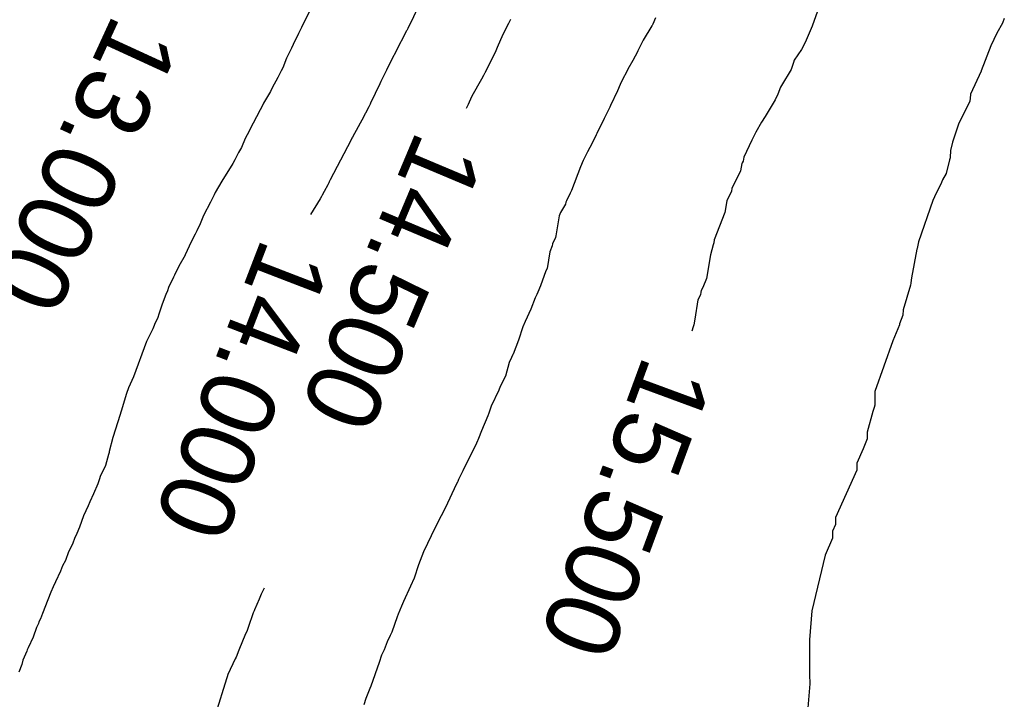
# Model space of a CAD drawing. Extents: x 158343 to 162498, y 431347 to 434500.
# Tile 121 of 248: x 159573 to 159597, y 433992 to 434009. Entities that reach past the tile are written whole.
import ezdxf

# ---------------------------------------------------------------- set-up
doc = ezdxf.new("R2010")
doc.units = 0
doc.header["$LTSCALE"] = 10
doc.header["$MEASUREMENT"] = 0
doc.layers.add('000_arcering', color=8, linetype='CONTINUOUS')
doc.layers.add('def. con-hoogtelijn (index)', color=8, linetype='CONTINUOUS')
doc.styles.add('Style-WORKING', font='WORKING.shx')

# ---------------------------------------------------------------- blocks, each defined once
blk = doc.blocks.new('bestaande hoogtelijnen')
at = {"layer": 'def. con-hoogtelijn (index)'}
for p, q in [((-88.024, -57.668), (-88.173, -57.943)), ((-88.024, -57.668), (-88.173, -57.943)), ((-85.361, -57.469), (-85.585, -57.947)), ((-85.361, -57.469), (-85.585, -57.947)), ((-85.361, -57.469), (-85.585, -57.947)), ((-75.719, -57.606), (-75.888, -58.086)), ((-75.719, -57.606), (-75.888, -58.086)), ((-83.196, -57.92), (-83.243, -58.016)), ((-83.196, -57.92), (-83.243, -58.016)), ((-79.685, -57.885), (-79.75, -58.039)), ((-79.685, -57.885), (-79.75, -58.039)), ((-79.685, -57.885), (-79.75, -58.039)), ((-71.24, -57.9), (-71.286, -58.011)), ((-71.24, -57.9), (-71.286, -58.011)), ((-71.24, -57.9), (-71.286, -58.011)), ((-88.272, -58.149), (-88.33, -58.265)), ((-88.272, -58.149), (-88.33, -58.265)), ((-88.257, -58.114), (-88.272, -58.149)), ((-88.257, -58.114), (-88.272, -58.149)), ((-88.173, -57.943), (-88.257, -58.114)), ((-88.173, -57.943), (-88.257, -58.114)), ((-85.68, -58.138), (-85.704, -58.189)), ((-85.68, -58.138), (-85.704, -58.189)), ((-85.68, -58.138), (-85.704, -58.189)), ((-85.628, -58.034), (-85.68, -58.138)), ((-85.628, -58.034), (-85.68, -58.138)), ((-85.628, -58.034), (-85.68, -58.138)), ((-85.585, -57.947), (-85.628, -58.034)), ((-85.585, -57.947), (-85.628, -58.034)), ((-85.585, -57.947), (-85.628, -58.034)), ((-83.243, -58.016), (-83.383, -58.286)), ((-83.243, -58.016), (-83.383, -58.286)), ((-79.771, -58.073), (-79.979, -58.423)), ((-79.771, -58.073), (-79.979, -58.423)), ((-79.771, -58.073), (-79.979, -58.423)), ((-79.766, -58.065), (-79.771, -58.073)), ((-79.766, -58.065), (-79.771, -58.073)), ((-79.766, -58.065), (-79.771, -58.073)), ((-79.75, -58.039), (-79.766, -58.065)), ((-79.75, -58.039), (-79.766, -58.065)), ((-79.75, -58.039), (-79.766, -58.065)), ((-75.888, -58.086), (-75.99, -58.309)), ((-75.888, -58.086), (-75.99, -58.309)), ((-71.286, -58.011), (-71.419, -58.251)), ((-71.286, -58.011), (-71.419, -58.251)), ((-71.286, -58.011), (-71.419, -58.251)), ((-88.33, -58.265), (-88.452, -58.525)), ((-88.33, -58.265), (-88.452, -58.525)), ((-85.708, -58.198), (-85.974, -58.714)), ((-85.708, -58.198), (-85.974, -58.714)), ((-85.708, -58.198), (-85.974, -58.714)), ((-85.704, -58.189), (-85.708, -58.198)), ((-85.704, -58.189), (-85.708, -58.198)), ((-85.704, -58.189), (-85.708, -58.198)), ((-83.383, -58.286), (-83.514, -58.602)), ((-83.383, -58.286), (-83.514, -58.602)), ((-75.99, -58.309), (-76.058, -58.477)), ((-75.99, -58.309), (-76.058, -58.477)), ((-71.419, -58.251), (-71.57, -58.56)), ((-71.419, -58.251), (-71.57, -58.56)), ((-71.419, -58.251), (-71.57, -58.56)), ((-88.498, -58.618), (-88.613, -58.855)), ((-88.498, -58.618), (-88.613, -58.855)), ((-88.452, -58.525), (-88.498, -58.618)), ((-88.452, -58.525), (-88.498, -58.618)), ((-83.514, -58.602), (-83.551, -58.682)), ((-83.514, -58.602), (-83.551, -58.682)), ((-79.979, -58.423), (-80.109, -58.682)), ((-79.979, -58.423), (-80.109, -58.682)), ((-79.979, -58.423), (-80.109, -58.682)), ((-76.06, -58.483), (-76.153, -58.648)), ((-76.06, -58.483), (-76.153, -58.648)), ((-76.058, -58.477), (-76.06, -58.483)), ((-76.058, -58.477), (-76.06, -58.483)), ((-71.57, -58.56), (-71.801, -59.163)), ((-71.57, -58.56), (-71.801, -59.163)), ((-71.57, -58.56), (-71.801, -59.163)), ((-88.613, -58.855), (-88.706, -59.09)), ((-88.613, -58.855), (-88.706, -59.09)), ((-86.024, -58.806), (-86.192, -59.148)), ((-86.024, -58.806), (-86.192, -59.148)), ((-86.024, -58.806), (-86.192, -59.148)), ((-86.013, -58.783), (-86.024, -58.806)), ((-86.013, -58.783), (-86.024, -58.806)), ((-86.013, -58.783), (-86.024, -58.806)), ((-85.974, -58.714), (-86.013, -58.783)), ((-85.974, -58.714), (-86.013, -58.783)), ((-85.974, -58.714), (-86.013, -58.783)), ((-83.551, -58.682), (-83.81, -59.202)), ((-83.551, -58.682), (-83.81, -59.202)), ((-80.122, -58.708), (-80.235, -58.917)), ((-80.122, -58.708), (-80.235, -58.917)), ((-80.122, -58.708), (-80.235, -58.917)), ((-80.109, -58.682), (-80.122, -58.708)), ((-80.109, -58.682), (-80.122, -58.708)), ((-80.109, -58.682), (-80.122, -58.708)), ((-76.153, -58.648), (-76.327, -58.904)), ((-76.153, -58.648), (-76.327, -58.904)), ((-88.706, -59.09), (-88.745, -59.166)), ((-88.706, -59.09), (-88.745, -59.166)), ((-80.235, -58.917), (-80.354, -59.124)), ((-80.235, -58.917), (-80.354, -59.124)), ((-80.235, -58.917), (-80.354, -59.124)), ((-76.345, -58.962), (-76.403, -59.136)), ((-76.345, -58.962), (-76.403, -59.136)), ((-76.327, -58.904), (-76.345, -58.962)), ((-76.327, -58.904), (-76.345, -58.962)), ((-88.827, -59.327), (-88.964, -59.58)), ((-88.827, -59.327), (-88.964, -59.58)), ((-88.745, -59.166), (-88.827, -59.327)), ((-88.745, -59.166), (-88.827, -59.327)), ((-86.216, -59.194), (-86.332, -59.425)), ((-86.216, -59.194), (-86.332, -59.425)), ((-86.216, -59.194), (-86.332, -59.425)), ((-86.192, -59.148), (-86.216, -59.194)), ((-86.192, -59.148), (-86.216, -59.194)), ((-86.192, -59.148), (-86.216, -59.194)), ((-83.847, -59.281), (-83.892, -59.367)), ((-83.847, -59.281), (-83.892, -59.367)), ((-83.823, -59.228), (-83.847, -59.281)), ((-83.823, -59.228), (-83.847, -59.281)), ((-83.819, -59.22), (-83.823, -59.228)), ((-83.819, -59.22), (-83.823, -59.228)), ((-83.81, -59.202), (-83.819, -59.22)), ((-83.81, -59.202), (-83.819, -59.22)), ((-80.387, -59.194), (-80.471, -59.36)), ((-80.387, -59.194), (-80.471, -59.36)), ((-80.387, -59.194), (-80.471, -59.36)), ((-80.354, -59.124), (-80.387, -59.194)), ((-80.354, -59.124), (-80.387, -59.194)), ((-80.354, -59.124), (-80.387, -59.194)), ((-76.403, -59.136), (-76.634, -59.523)), ((-76.403, -59.136), (-76.634, -59.523)), ((-71.802, -59.172), (-72.056, -59.73)), ((-71.802, -59.172), (-72.056, -59.73)), ((-71.802, -59.172), (-72.056, -59.73)), ((-71.801, -59.163), (-71.802, -59.172)), ((-71.801, -59.163), (-71.802, -59.172)), ((-71.801, -59.163), (-71.802, -59.172)), ((-88.964, -59.58), (-89.002, -59.663)), ((-88.964, -59.58), (-89.002, -59.663)), ((-86.354, -59.477), (-86.585, -59.951)), ((-86.354, -59.477), (-86.585, -59.951)), ((-86.354, -59.477), (-86.585, -59.951)), ((-86.332, -59.425), (-86.354, -59.477)), ((-86.332, -59.425), (-86.354, -59.477)), ((-86.332, -59.425), (-86.354, -59.477)), ((-83.892, -59.367), (-84.127, -59.782)), ((-83.892, -59.367), (-84.127, -59.782)), ((-80.541, -59.495), (-80.606, -59.653)), ((-80.541, -59.495), (-80.606, -59.653)), ((-80.541, -59.495), (-80.606, -59.653)), ((-80.471, -59.36), (-80.541, -59.495)), ((-80.471, -59.36), (-80.541, -59.495)), ((-80.471, -59.36), (-80.541, -59.495)), ((-76.658, -59.563), (-76.722, -59.728)), ((-76.658, -59.563), (-76.722, -59.728)), ((-76.634, -59.523), (-76.658, -59.563)), ((-76.634, -59.523), (-76.658, -59.563)), ((-89.002, -59.663), (-89.17, -59.946)), ((-89.002, -59.663), (-89.17, -59.946)), ((-84.127, -59.782), (-84.193, -59.923)), ((-84.127, -59.782), (-84.193, -59.923)), ((-80.606, -59.653), (-80.772, -60.007)), ((-80.606, -59.653), (-80.772, -60.007)), ((-80.606, -59.653), (-80.772, -60.007)), ((-76.722, -59.728), (-76.789, -59.867)), ((-76.722, -59.728), (-76.789, -59.867)), ((-72.062, -59.744), (-72.072, -59.901)), ((-72.062, -59.744), (-72.072, -59.901)), ((-72.062, -59.744), (-72.072, -59.901)), ((-72.056, -59.73), (-72.062, -59.744)), ((-72.056, -59.73), (-72.062, -59.744)), ((-72.056, -59.73), (-72.062, -59.744)), ((-89.174, -59.955), (-89.427, -60.434)), ((-89.174, -59.955), (-89.427, -60.434)), ((-89.17, -59.946), (-89.174, -59.955)), ((-89.17, -59.946), (-89.174, -59.955)), ((-86.626, -60.035), (-86.703, -60.187)), ((-86.626, -60.035), (-86.703, -60.187)), ((-86.626, -60.035), (-86.703, -60.187)), ((-86.595, -59.972), (-86.626, -60.035)), ((-86.595, -59.972), (-86.626, -60.035)), ((-86.595, -59.972), (-86.626, -60.035)), ((-86.585, -59.951), (-86.595, -59.972)), ((-86.585, -59.951), (-86.595, -59.972)), ((-86.585, -59.951), (-86.595, -59.972)), ((-84.221, -59.98), (-84.27, -60.077)), ((-84.221, -59.98), (-84.27, -60.077)), ((-84.193, -59.923), (-84.221, -59.98)), ((-84.193, -59.923), (-84.221, -59.98)), ((-80.798, -60.059), (-80.927, -60.319)), ((-80.798, -60.059), (-80.927, -60.319)), ((-80.798, -60.059), (-80.927, -60.319)), ((-80.789, -60.041), (-80.798, -60.059)), ((-80.789, -60.041), (-80.798, -60.059)), ((-80.789, -60.041), (-80.798, -60.059)), ((-80.772, -60.007), (-80.789, -60.041)), ((-80.772, -60.007), (-80.789, -60.041)), ((-80.772, -60.007), (-80.789, -60.041)), ((-76.789, -59.867), (-77.032, -60.274)), ((-76.789, -59.867), (-77.032, -60.274)), ((-72.072, -59.903), (-72.348, -60.46)), ((-72.072, -59.903), (-72.348, -60.46)), ((-72.072, -59.903), (-72.348, -60.46)), ((-72.072, -59.901), (-72.072, -59.903)), ((-72.072, -59.901), (-72.072, -59.903)), ((-72.072, -59.901), (-72.072, -59.903)), ((-86.748, -60.267), (-87.022, -60.773)), ((-86.748, -60.267), (-87.022, -60.773)), ((-86.748, -60.267), (-87.022, -60.773)), ((-86.709, -60.199), (-86.748, -60.267)), ((-86.709, -60.199), (-86.748, -60.267)), ((-86.709, -60.199), (-86.748, -60.267)), ((-86.703, -60.187), (-86.709, -60.199)), ((-86.703, -60.187), (-86.709, -60.199)), ((-86.703, -60.187), (-86.709, -60.199)), ((-77.032, -60.274), (-77.119, -60.405)), ((-77.032, -60.274), (-77.119, -60.405)), ((-89.427, -60.434), (-89.567, -60.713)), ((-89.427, -60.434), (-89.567, -60.713)), ((-80.927, -60.319), (-81.105, -60.686)), ((-80.927, -60.319), (-81.105, -60.686)), ((-80.927, -60.319), (-81.105, -60.686)), ((-77.119, -60.405), (-77.251, -60.648)), ((-77.119, -60.405), (-77.251, -60.648)), ((-72.348, -60.46), (-72.493, -60.896)), ((-72.348, -60.46), (-72.493, -60.896)), ((-72.348, -60.46), (-72.493, -60.896)), ((-89.567, -60.713), (-89.615, -60.804)), ((-89.567, -60.713), (-89.615, -60.804)), ((-87.022, -60.773), (-87.032, -60.798)), ((-87.022, -60.773), (-87.032, -60.798)), ((-87.022, -60.773), (-87.032, -60.798)), ((-81.118, -60.713), (-81.213, -60.917)), ((-81.118, -60.713), (-81.213, -60.917)), ((-81.118, -60.713), (-81.213, -60.917)), ((-81.105, -60.686), (-81.118, -60.713)), ((-81.105, -60.686), (-81.118, -60.713)), ((-81.105, -60.686), (-81.118, -60.713)), ((-77.251, -60.648), (-77.349, -60.841)), ((-77.251, -60.648), (-77.349, -60.841)), ((-89.615, -60.804), (-89.706, -61.021)), ((-89.615, -60.804), (-89.706, -61.021)), ((-87.058, -60.849), (-87.563, -61.807)), ((-87.058, -60.849), (-87.563, -61.807)), ((-87.058, -60.849), (-87.563, -61.807)), ((-87.032, -60.798), (-87.058, -60.849)), ((-87.032, -60.798), (-87.058, -60.849)), ((-87.032, -60.798), (-87.058, -60.849)), ((-81.213, -60.917), (-81.331, -61.124)), ((-81.213, -60.917), (-81.331, -61.124)), ((-81.213, -60.917), (-81.331, -61.124)), ((-77.349, -60.841), (-77.542, -61.254)), ((-77.349, -60.841), (-77.542, -61.254)), ((-72.493, -60.896), (-72.544, -61.098)), ((-72.493, -60.896), (-72.544, -61.098)), ((-72.493, -60.896), (-72.544, -61.098)), ((-89.777, -61.146), (-89.869, -61.318)), ((-89.777, -61.146), (-89.869, -61.318)), ((-89.751, -61.101), (-89.777, -61.146)), ((-89.751, -61.101), (-89.777, -61.146)), ((-89.706, -61.021), (-89.751, -61.101)), ((-89.706, -61.021), (-89.751, -61.101)), ((-81.364, -61.195), (-81.434, -61.334)), ((-81.364, -61.195), (-81.434, -61.334)), ((-81.364, -61.195), (-81.434, -61.334)), ((-81.331, -61.124), (-81.364, -61.195)), ((-81.331, -61.124), (-81.364, -61.195)), ((-81.331, -61.124), (-81.364, -61.195)), ((-77.542, -61.254), (-77.563, -61.349)), ((-77.542, -61.254), (-77.563, -61.349)), ((-72.544, -61.098), (-72.547, -61.26)), ((-72.544, -61.098), (-72.547, -61.26)), ((-72.544, -61.098), (-72.547, -61.26)), ((-89.912, -61.41), (-90.178, -61.838)), ((-89.912, -61.41), (-90.178, -61.838)), ((-89.869, -61.318), (-89.912, -61.41)), ((-89.869, -61.318), (-89.912, -61.41)), ((-81.498, -61.489), (-81.715, -62.061)), ((-81.498, -61.489), (-81.715, -62.061)), ((-81.498, -61.489), (-81.715, -62.061)), ((-81.434, -61.334), (-81.498, -61.489)), ((-81.434, -61.334), (-81.498, -61.489)), ((-81.434, -61.334), (-81.498, -61.489)), ((-77.594, -61.41), (-77.625, -61.584)), ((-77.594, -61.41), (-77.625, -61.584)), ((-77.584, -61.389), (-77.594, -61.41)), ((-77.584, -61.389), (-77.594, -61.41)), ((-77.563, -61.349), (-77.584, -61.389)), ((-77.563, -61.349), (-77.584, -61.389)), ((-72.57, -61.319), (-72.65, -61.648)), ((-72.57, -61.319), (-72.65, -61.648)), ((-72.57, -61.319), (-72.65, -61.648)), ((-72.547, -61.268), (-72.57, -61.319)), ((-72.547, -61.268), (-72.57, -61.319)), ((-72.547, -61.268), (-72.57, -61.319)), ((-72.547, -61.26), (-72.547, -61.268)), ((-72.547, -61.26), (-72.547, -61.268)), ((-72.547, -61.26), (-72.547, -61.268)), ((-77.625, -61.584), (-77.833, -62.012)), ((-77.625, -61.584), (-77.833, -62.012)), ((-72.65, -61.648), (-72.734, -61.806)), ((-72.65, -61.648), (-72.734, -61.806)), ((-72.65, -61.648), (-72.734, -61.806)), ((-90.178, -61.838), (-90.343, -62.11)), ((-90.178, -61.838), (-90.343, -62.11)), ((-87.614, -61.925), (-87.705, -62.085)), ((-87.614, -61.925), (-87.705, -62.085)), ((-87.614, -61.925), (-87.705, -62.085)), ((-87.591, -61.874), (-87.614, -61.925)), ((-87.591, -61.874), (-87.614, -61.925)), ((-87.591, -61.874), (-87.614, -61.925)), ((-87.582, -61.855), (-87.591, -61.874)), ((-87.582, -61.855), (-87.591, -61.874)), ((-87.582, -61.855), (-87.591, -61.874)), ((-87.563, -61.807), (-87.582, -61.855)), ((-87.563, -61.807), (-87.582, -61.855)), ((-87.563, -61.807), (-87.582, -61.855)), ((-72.758, -61.865), (-72.926, -62.214)), ((-72.758, -61.865), (-72.926, -62.214)), ((-72.758, -61.865), (-72.926, -62.214)), ((-72.734, -61.806), (-72.758, -61.865)), ((-72.734, -61.806), (-72.758, -61.865)), ((-72.734, -61.806), (-72.758, -61.865)), ((-90.368, -62.164), (-90.46, -62.345)), ((-90.368, -62.164), (-90.46, -62.345)), ((-90.343, -62.11), (-90.368, -62.164)), ((-90.343, -62.11), (-90.368, -62.164)), ((-87.768, -62.204), (-87.801, -62.267)), ((-87.768, -62.204), (-87.801, -62.267)), ((-87.768, -62.204), (-87.801, -62.267)), ((-87.756, -62.175), (-87.768, -62.204)), ((-87.756, -62.175), (-87.768, -62.204)), ((-87.756, -62.175), (-87.768, -62.204)), ((-87.705, -62.085), (-87.756, -62.175)), ((-87.705, -62.085), (-87.756, -62.175)), ((-87.705, -62.085), (-87.756, -62.175)), ((-81.747, -62.124), (-81.839, -62.312)), ((-81.747, -62.124), (-81.839, -62.312)), ((-81.747, -62.124), (-81.839, -62.312)), ((-81.715, -62.061), (-81.747, -62.124)), ((-81.715, -62.061), (-81.747, -62.124)), ((-81.715, -62.061), (-81.747, -62.124)), ((-77.846, -62.076), (-77.958, -62.315)), ((-77.846, -62.076), (-77.958, -62.315)), ((-77.833, -62.012), (-77.846, -62.076)), ((-77.833, -62.012), (-77.846, -62.076)), ((-90.46, -62.345), (-90.626, -62.671)), ((-90.46, -62.345), (-90.626, -62.671)), ((-87.801, -62.267), (-88.033, -62.641)), ((-87.801, -62.267), (-88.033, -62.641)), ((-87.801, -62.267), (-88.033, -62.641)), ((-81.865, -62.394), (-81.982, -62.598)), ((-81.865, -62.394), (-81.982, -62.598)), ((-81.865, -62.394), (-81.982, -62.598)), ((-81.856, -62.348), (-81.865, -62.394)), ((-81.856, -62.348), (-81.865, -62.394)), ((-81.856, -62.348), (-81.865, -62.394)), ((-81.839, -62.312), (-81.856, -62.348)), ((-81.839, -62.312), (-81.856, -62.348)), ((-81.839, -62.312), (-81.856, -62.348)), ((-77.958, -62.315), (-78.008, -62.593)), ((-77.958, -62.315), (-78.008, -62.593)), ((-72.968, -62.306), (-73.316, -63.305)), ((-72.968, -62.306), (-73.316, -63.305)), ((-72.968, -62.306), (-73.316, -63.305)), ((-72.926, -62.214), (-72.968, -62.306)), ((-72.926, -62.214), (-72.968, -62.306)), ((-72.926, -62.214), (-72.968, -62.306)), ((-90.626, -62.671), (-90.706, -62.87)), ((-90.626, -62.671), (-90.706, -62.87)), ((-82.015, -62.673), (-82.095, -63.164)), ((-82.015, -62.673), (-82.095, -63.164)), ((-82.015, -62.673), (-82.095, -63.164)), ((-81.982, -62.598), (-82.015, -62.673)), ((-81.982, -62.598), (-82.015, -62.673)), ((-81.982, -62.598), (-82.015, -62.673)), ((-78.008, -62.593), (-78.262, -63.26)), ((-78.008, -62.593), (-78.262, -63.26)), ((-90.706, -62.87), (-90.786, -63.037)), ((-90.706, -62.87), (-90.786, -63.037)), ((-90.826, -63.117), (-90.926, -63.309)), ((-90.826, -63.117), (-90.926, -63.309)), ((-90.786, -63.037), (-90.826, -63.117)), ((-90.786, -63.037), (-90.826, -63.117)), ((-82.095, -63.164), (-82.103, -63.199)), ((-82.095, -63.164), (-82.103, -63.199)), ((-82.095, -63.164), (-82.103, -63.199)), ((-90.926, -63.309), (-90.973, -63.41)), ((-90.926, -63.309), (-90.973, -63.41)), ((-82.178, -63.352), (-82.187, -63.405)), ((-82.178, -63.352), (-82.187, -63.405)), ((-82.178, -63.352), (-82.187, -63.405)), ((-82.103, -63.199), (-82.178, -63.352)), ((-82.103, -63.199), (-82.178, -63.352)), ((-82.103, -63.199), (-82.178, -63.352)), ((-78.285, -63.379), (-78.356, -63.618)), ((-78.285, -63.379), (-78.356, -63.618)), ((-78.274, -63.327), (-78.285, -63.379)), ((-78.274, -63.327), (-78.285, -63.379)), ((-78.262, -63.26), (-78.274, -63.327)), ((-78.262, -63.26), (-78.274, -63.327)), ((-73.316, -63.305), (-73.349, -63.465)), ((-73.316, -63.305), (-73.349, -63.465)), ((-73.316, -63.305), (-73.349, -63.465)), ((-91.071, -63.627), (-91.224, -63.897)), ((-91.071, -63.627), (-91.224, -63.897)), ((-91.069, -63.623), (-91.071, -63.627)), ((-91.069, -63.623), (-91.071, -63.627)), ((-90.973, -63.41), (-91.069, -63.623)), ((-90.973, -63.41), (-91.069, -63.623)), ((-82.244, -63.549), (-82.307, -63.952)), ((-82.244, -63.549), (-82.307, -63.952)), ((-82.244, -63.549), (-82.307, -63.952)), ((-82.187, -63.405), (-82.244, -63.549)), ((-82.187, -63.405), (-82.244, -63.549)), ((-82.187, -63.405), (-82.244, -63.549)), ((-78.356, -63.618), (-78.45, -64.19)), ((-78.356, -63.618), (-78.45, -64.19)), ((-73.356, -63.481), (-73.483, -64.178)), ((-73.356, -63.481), (-73.483, -64.178)), ((-73.356, -63.481), (-73.483, -64.178)), ((-73.349, -63.465), (-73.356, -63.481)), ((-73.349, -63.465), (-73.356, -63.481)), ((-73.349, -63.465), (-73.356, -63.481)), ((-91.324, -64.109), (-91.349, -64.164)), ((-91.324, -64.109), (-91.349, -64.164)), ((-91.224, -63.897), (-91.324, -64.109)), ((-91.224, -63.897), (-91.324, -64.109)), ((-82.335, -64.009), (-82.466, -64.371)), ((-82.335, -64.009), (-82.466, -64.371)), ((-82.335, -64.009), (-82.466, -64.371)), ((-82.307, -63.952), (-82.335, -64.009)), ((-82.307, -63.952), (-82.335, -64.009)), ((-82.307, -63.952), (-82.335, -64.009)), ((-91.349, -64.164), (-91.469, -64.41)), ((-91.349, -64.164), (-91.469, -64.41)), ((-78.48, -64.273), (-78.546, -64.427)), ((-78.48, -64.273), (-78.546, -64.427)), ((-78.45, -64.19), (-78.48, -64.273)), ((-78.45, -64.19), (-78.48, -64.273)), ((-73.514, -64.353), (-73.691, -64.949)), ((-73.514, -64.353), (-73.691, -64.949)), ((-73.514, -64.353), (-73.691, -64.949)), ((-73.513, -64.345), (-73.514, -64.353)), ((-73.513, -64.345), (-73.514, -64.353)), ((-73.513, -64.345), (-73.514, -64.353)), ((-73.503, -64.315), (-73.513, -64.345)), ((-73.503, -64.315), (-73.513, -64.345)), ((-73.503, -64.315), (-73.513, -64.345)), ((-73.499, -64.298), (-73.503, -64.315)), ((-73.499, -64.298), (-73.503, -64.315)), ((-73.499, -64.298), (-73.503, -64.315)), ((-73.483, -64.178), (-73.499, -64.298)), ((-73.483, -64.178), (-73.499, -64.298)), ((-73.483, -64.178), (-73.499, -64.298)), ((-91.537, -64.579), (-91.624, -64.816)), ((-91.537, -64.579), (-91.624, -64.816)), ((-91.498, -64.492), (-91.537, -64.579)), ((-91.498, -64.492), (-91.537, -64.579)), ((-91.469, -64.41), (-91.498, -64.492)), ((-91.469, -64.41), (-91.498, -64.492)), ((-82.56, -64.577), (-82.595, -64.664)), ((-82.56, -64.577), (-82.595, -64.664)), ((-82.56, -64.577), (-82.595, -64.664)), ((-82.535, -64.524), (-82.56, -64.577)), ((-82.535, -64.524), (-82.56, -64.577)), ((-82.535, -64.524), (-82.56, -64.577)), ((-82.466, -64.371), (-82.535, -64.524)), ((-82.466, -64.371), (-82.535, -64.524)), ((-82.466, -64.371), (-82.535, -64.524)), ((-78.595, -64.585), (-78.658, -64.709)), ((-78.595, -64.585), (-78.658, -64.709)), ((-78.584, -64.523), (-78.595, -64.585)), ((-78.584, -64.523), (-78.595, -64.585)), ((-78.575, -64.482), (-78.584, -64.523)), ((-78.575, -64.482), (-78.584, -64.523)), ((-78.546, -64.427), (-78.575, -64.482)), ((-78.546, -64.427), (-78.575, -64.482)), ((-91.624, -64.816), (-91.706, -65.055)), ((-91.624, -64.816), (-91.706, -65.055)), ((-82.595, -64.664), (-82.703, -64.936)), ((-82.595, -64.664), (-82.703, -64.936)), ((-82.595, -64.664), (-82.703, -64.936)), ((-78.658, -64.709), (-78.731, -65.18)), ((-78.658, -64.709), (-78.731, -65.18)), ((-91.706, -65.055), (-91.732, -65.137)), ((-91.706, -65.055), (-91.732, -65.137)), ((-82.703, -64.936), (-82.836, -65.231)), ((-82.703, -64.936), (-82.836, -65.231)), ((-82.703, -64.936), (-82.836, -65.231)), ((-73.691, -64.949), (-73.699, -65.085)), ((-73.691, -64.949), (-73.699, -65.085)), ((-73.691, -64.949), (-73.699, -65.085)), ((-91.812, -65.304), (-91.821, -65.33)), ((-91.812, -65.304), (-91.821, -65.33)), ((-91.732, -65.137), (-91.812, -65.304)), ((-91.732, -65.137), (-91.812, -65.304)), ((-82.836, -65.231), (-82.895, -65.364)), ((-82.836, -65.231), (-82.895, -65.364)), ((-82.836, -65.231), (-82.895, -65.364)), ((-78.731, -65.18), (-78.758, -65.315)), ((-78.731, -65.18), (-78.758, -65.315)), ((-73.776, -65.292), (-73.777, -65.314)), ((-73.776, -65.292), (-73.777, -65.314)), ((-73.776, -65.292), (-73.777, -65.314)), ((-73.699, -65.085), (-73.776, -65.292)), ((-73.699, -65.085), (-73.776, -65.292)), ((-73.699, -65.085), (-73.776, -65.292)), ((-91.856, -65.41), (-91.965, -65.634)), ((-91.856, -65.41), (-91.965, -65.634)), ((-91.821, -65.33), (-91.856, -65.41)), ((-91.821, -65.33), (-91.856, -65.41)), ((-82.895, -65.364), (-82.999, -65.685)), ((-82.895, -65.364), (-82.999, -65.685)), ((-82.895, -65.364), (-82.999, -65.685)), ((-78.772, -65.363), (-78.803, -65.469)), ((-78.772, -65.363), (-78.803, -65.469)), ((-78.758, -65.315), (-78.772, -65.363)), ((-78.758, -65.315), (-78.772, -65.363)), ((-73.777, -65.316), (-73.941, -65.701)), ((-73.777, -65.316), (-73.941, -65.701)), ((-73.777, -65.316), (-73.941, -65.701)), ((-73.777, -65.314), (-73.777, -65.316)), ((-73.777, -65.314), (-73.777, -65.316)), ((-73.777, -65.314), (-73.777, -65.316)), ((-92.008, -65.715), (-92.324, -66.572)), ((-92.008, -65.715), (-92.324, -66.572)), ((-91.965, -65.634), (-92.008, -65.715)), ((-91.965, -65.634), (-92.008, -65.715)), ((-82.999, -65.685), (-83.131, -66.022)), ((-82.999, -65.685), (-83.131, -66.022)), ((-82.999, -65.685), (-83.131, -66.022)), ((-73.941, -65.701), (-74.378, -66.931)), ((-73.941, -65.701), (-74.378, -66.931)), ((-73.941, -65.701), (-74.378, -66.931)), ((-83.131, -66.022), (-83.135, -66.034)), ((-83.131, -66.022), (-83.135, -66.034)), ((-83.131, -66.022), (-83.135, -66.034)), ((-83.227, -66.228), (-83.313, -66.559)), ((-83.227, -66.228), (-83.313, -66.559)), ((-83.227, -66.228), (-83.313, -66.559)), ((-83.166, -66.104), (-83.227, -66.228)), ((-83.166, -66.104), (-83.227, -66.228)), ((-83.166, -66.104), (-83.227, -66.228)), ((-83.135, -66.034), (-83.166, -66.104)), ((-83.135, -66.034), (-83.166, -66.104)), ((-83.135, -66.034), (-83.166, -66.104)), ((-92.324, -66.572), (-92.439, -66.838)), ((-92.324, -66.572), (-92.439, -66.838)), ((-83.313, -66.559), (-83.447, -66.812)), ((-83.313, -66.559), (-83.447, -66.812)), ((-83.313, -66.559), (-83.447, -66.812)), ((-92.491, -66.976), (-92.622, -67.403)), ((-92.491, -66.976), (-92.622, -67.403)), ((-92.439, -66.838), (-92.491, -66.976)), ((-92.439, -66.838), (-92.491, -66.976)), ((-83.474, -66.898), (-83.66, -67.284)), ((-83.474, -66.898), (-83.66, -67.284)), ((-83.474, -66.898), (-83.66, -67.284)), ((-83.447, -66.812), (-83.474, -66.898)), ((-83.447, -66.812), (-83.474, -66.898)), ((-83.447, -66.812), (-83.474, -66.898)), ((-74.378, -66.931), (-74.375, -67.263)), ((-74.378, -66.931), (-74.375, -67.263)), ((-74.378, -66.931), (-74.375, -67.263)), ((-92.629, -67.429), (-92.646, -67.488)), ((-92.629, -67.429), (-92.646, -67.488)), ((-92.622, -67.403), (-92.629, -67.429)), ((-92.622, -67.403), (-92.629, -67.429)), ((-83.66, -67.284), (-83.719, -67.457)), ((-83.66, -67.284), (-83.719, -67.457)), ((-83.66, -67.284), (-83.719, -67.457)), ((-74.423, -67.412), (-74.561, -67.91)), ((-74.423, -67.412), (-74.561, -67.91)), ((-74.423, -67.412), (-74.561, -67.91)), ((-74.39, -67.314), (-74.423, -67.412)), ((-74.39, -67.314), (-74.423, -67.412)), ((-74.39, -67.314), (-74.423, -67.412)), ((-74.375, -67.263), (-74.39, -67.314)), ((-74.375, -67.263), (-74.39, -67.314)), ((-74.375, -67.263), (-74.39, -67.314)), ((-92.646, -67.488), (-92.82, -68.041)), ((-92.646, -67.488), (-92.82, -68.041)), ((-83.739, -67.52), (-83.899, -67.878)), ((-83.739, -67.52), (-83.899, -67.878)), ((-83.739, -67.52), (-83.899, -67.878)), ((-83.719, -67.457), (-83.739, -67.52)), ((-83.719, -67.457), (-83.739, -67.52)), ((-83.719, -67.457), (-83.739, -67.52)), ((-83.899, -67.878), (-83.97, -68.071)), ((-83.899, -67.878), (-83.97, -68.071)), ((-83.899, -67.878), (-83.97, -68.071)), ((-74.561, -67.912), (-74.562, -68.078)), ((-74.561, -67.912), (-74.562, -68.078)), ((-74.561, -67.912), (-74.562, -68.078)), ((-74.561, -67.91), (-74.561, -67.912)), ((-74.561, -67.91), (-74.561, -67.912)), ((-74.561, -67.91), (-74.561, -67.912)), ((-92.82, -68.041), (-92.906, -68.384)), ((-92.82, -68.041), (-92.906, -68.384)), ((-83.996, -68.124), (-84.044, -68.24)), ((-83.996, -68.124), (-84.044, -68.24)), ((-83.996, -68.124), (-84.044, -68.24)), ((-83.988, -68.107), (-83.996, -68.124)), ((-83.988, -68.107), (-83.996, -68.124)), ((-83.988, -68.107), (-83.996, -68.124)), ((-83.97, -68.071), (-83.988, -68.107)), ((-83.97, -68.071), (-83.988, -68.107)), ((-83.97, -68.071), (-83.988, -68.107)), ((-74.562, -68.078), (-74.653, -68.314)), ((-74.562, -68.078), (-74.653, -68.314)), ((-74.562, -68.078), (-74.653, -68.314)), ((-92.906, -68.384), (-92.913, -68.41)), ((-92.906, -68.384), (-92.913, -68.41)), ((-84.044, -68.24), (-84.229, -68.601)), ((-84.044, -68.24), (-84.229, -68.601)), ((-84.044, -68.24), (-84.229, -68.601)), ((-74.653, -68.315), (-74.806, -68.667)), ((-74.653, -68.315), (-74.806, -68.667)), ((-74.653, -68.315), (-74.806, -68.667)), ((-74.653, -68.314), (-74.653, -68.315)), ((-74.653, -68.314), (-74.653, -68.315)), ((-74.653, -68.314), (-74.653, -68.315)), ((-92.927, -68.457), (-92.998, -68.721)), ((-92.927, -68.457), (-92.998, -68.721)), ((-92.913, -68.41), (-92.927, -68.457)), ((-92.913, -68.41), (-92.927, -68.457)), ((-84.229, -68.601), (-84.345, -68.853)), ((-84.229, -68.601), (-84.345, -68.853)), ((-84.229, -68.601), (-84.345, -68.853)), ((-92.998, -68.721), (-93.126, -68.99)), ((-92.998, -68.721), (-93.126, -68.99)), ((-84.345, -68.853), (-84.449, -69.064)), ((-84.345, -68.853), (-84.449, -69.064)), ((-84.345, -68.853), (-84.449, -69.064)), ((-74.806, -68.834), (-75.323, -69.983)), ((-74.806, -68.834), (-75.323, -69.983)), ((-74.806, -68.834), (-75.323, -69.983)), ((-74.806, -68.667), (-74.806, -68.833)), ((-74.806, -68.667), (-74.806, -68.833)), ((-74.806, -68.667), (-74.806, -68.833)), ((-74.806, -68.833), (-74.806, -68.834)), ((-74.806, -68.833), (-74.806, -68.834)), ((-74.806, -68.833), (-74.806, -68.834)), ((-93.146, -69.043), (-93.183, -69.161)), ((-93.146, -69.043), (-93.183, -69.161)), ((-93.126, -68.99), (-93.146, -69.043)), ((-93.126, -68.99), (-93.146, -69.043)), ((-84.467, -69.106), (-84.476, -69.124)), ((-84.467, -69.106), (-84.476, -69.124)), ((-84.467, -69.106), (-84.476, -69.124)), ((-84.449, -69.064), (-84.467, -69.106)), ((-84.449, -69.064), (-84.467, -69.106)), ((-84.449, -69.064), (-84.467, -69.106)), ((-93.183, -69.161), (-93.289, -69.41)), ((-93.183, -69.161), (-93.289, -69.41)), ((-84.509, -69.184), (-84.766, -69.737)), ((-84.509, -69.184), (-84.766, -69.737)), ((-84.509, -69.184), (-84.766, -69.737)), ((-84.476, -69.124), (-84.509, -69.184)), ((-84.476, -69.124), (-84.509, -69.184)), ((-84.476, -69.124), (-84.509, -69.184)), ((-93.376, -69.597), (-93.419, -69.697)), ((-93.376, -69.597), (-93.419, -69.697)), ((-93.289, -69.41), (-93.376, -69.597)), ((-93.289, -69.41), (-93.376, -69.597)), ((-93.419, -69.697), (-93.528, -69.939)), ((-93.419, -69.697), (-93.528, -69.939)), ((-84.766, -69.737), (-84.873, -69.939)), ((-84.766, -69.737), (-84.873, -69.939)), ((-84.766, -69.737), (-84.873, -69.939)), ((-93.528, -69.939), (-93.628, -70.215)), ((-93.528, -69.939), (-93.628, -70.215)), ((-84.873, -69.939), (-85.019, -70.221)), ((-84.873, -69.939), (-85.019, -70.221)), ((-84.873, -69.939), (-85.019, -70.221)), ((-75.323, -69.983), (-75.323, -70.149)), ((-75.323, -69.983), (-75.323, -70.149)), ((-75.323, -69.983), (-75.323, -70.149)), ((-93.65, -70.271), (-93.712, -70.404)), ((-93.65, -70.271), (-93.712, -70.404)), ((-93.628, -70.215), (-93.65, -70.271)), ((-93.628, -70.215), (-93.65, -70.271)), ((-85.019, -70.221), (-85.303, -70.811)), ((-85.019, -70.221), (-85.303, -70.811)), ((-85.019, -70.221), (-85.303, -70.811)), ((-75.323, -70.149), (-75.401, -70.314)), ((-75.323, -70.149), (-75.401, -70.314)), ((-75.323, -70.149), (-75.401, -70.314)), ((-75.401, -70.314), (-75.401, -70.315)), ((-75.401, -70.314), (-75.401, -70.315)), ((-75.401, -70.314), (-75.401, -70.315)), ((-93.738, -70.466), (-93.794, -70.628)), ((-93.738, -70.466), (-93.794, -70.628)), ((-93.712, -70.404), (-93.738, -70.466)), ((-93.712, -70.404), (-93.738, -70.466)), ((-75.4, -70.48), (-75.575, -70.896)), ((-75.4, -70.48), (-75.575, -70.896)), ((-75.4, -70.48), (-75.575, -70.896)), ((-75.401, -70.315), (-75.4, -70.48)), ((-75.401, -70.315), (-75.4, -70.48)), ((-75.401, -70.315), (-75.4, -70.48)), ((-93.794, -70.628), (-93.893, -70.815)), ((-93.794, -70.628), (-93.893, -70.815)), ((-93.968, -71.025), (-94.039, -71.153)), ((-93.968, -71.025), (-94.039, -71.153)), ((-93.893, -70.815), (-93.968, -71.025)), ((-93.893, -70.815), (-93.968, -71.025)), ((-85.303, -70.811), (-85.418, -71.124)), ((-85.303, -70.811), (-85.418, -71.124)), ((-85.303, -70.811), (-85.418, -71.124)), ((-75.575, -70.896), (-75.898, -72.24)), ((-75.575, -70.896), (-75.898, -72.24)), ((-75.575, -70.896), (-75.898, -72.24)), ((-94.039, -71.153), (-94.09, -71.279)), ((-94.039, -71.153), (-94.09, -71.279)), ((-85.418, -71.124), (-85.525, -71.446)), ((-85.418, -71.124), (-85.525, -71.446)), ((-85.418, -71.124), (-85.525, -71.446)), ((-85.418, -71.124), (-85.418, -71.124)), ((-85.418, -71.124), (-85.418, -71.124)), ((-85.418, -71.124), (-85.418, -71.124)), ((-94.09, -71.279), (-94.212, -71.536)), ((-94.09, -71.279), (-94.212, -71.536)), ((-85.525, -71.446), (-85.614, -71.645)), ((-85.525, -71.446), (-85.614, -71.645)), ((-85.525, -71.446), (-85.614, -71.645)), ((-94.263, -71.66), (-94.324, -71.792)), ((-94.263, -71.66), (-94.324, -71.792)), ((-94.212, -71.536), (-94.263, -71.66)), ((-94.212, -71.536), (-94.263, -71.66)), ((-89.16, -71.689), (-89.193, -71.758)), ((-89.16, -71.689), (-89.193, -71.758)), ((-85.614, -71.645), (-85.788, -72.017)), ((-85.614, -71.645), (-85.788, -72.017)), ((-85.614, -71.645), (-85.788, -72.017)), ((-94.393, -71.97), (-94.525, -72.301)), ((-94.393, -71.97), (-94.525, -72.301)), ((-94.324, -71.792), (-94.393, -71.97)), ((-94.324, -71.792), (-94.393, -71.97)), ((-89.277, -71.956), (-89.394, -72.219)), ((-89.277, -71.956), (-89.394, -72.219)), ((-89.229, -71.838), (-89.277, -71.956)), ((-89.229, -71.838), (-89.277, -71.956)), ((-89.193, -71.758), (-89.229, -71.838)), ((-89.193, -71.758), (-89.229, -71.838)), ((-89.394, -72.219), (-89.402, -72.238)), ((-89.394, -72.219), (-89.402, -72.238)), ((-85.829, -72.124), (-85.914, -72.32)), ((-85.829, -72.124), (-85.914, -72.32)), ((-85.829, -72.124), (-85.914, -72.32)), ((-85.788, -72.017), (-85.829, -72.124)), ((-85.788, -72.017), (-85.829, -72.124)), ((-85.788, -72.017), (-85.829, -72.124)), ((-94.573, -72.435), (-94.608, -72.508)), ((-94.573, -72.435), (-94.608, -72.508)), ((-94.525, -72.301), (-94.573, -72.435)), ((-94.525, -72.301), (-94.573, -72.435)), ((-89.42, -72.292), (-89.546, -72.643)), ((-89.42, -72.292), (-89.546, -72.643)), ((-89.402, -72.238), (-89.42, -72.292)), ((-89.402, -72.238), (-89.42, -72.292)), ((-85.939, -72.388), (-86.07, -72.76)), ((-85.939, -72.388), (-86.07, -72.76)), ((-85.939, -72.388), (-86.07, -72.76)), ((-85.914, -72.32), (-85.939, -72.388)), ((-85.914, -72.32), (-85.939, -72.388)), ((-85.914, -72.32), (-85.939, -72.388)), ((-75.898, -72.24), (-75.953, -72.942)), ((-75.898, -72.24), (-75.953, -72.942)), ((-75.898, -72.24), (-75.953, -72.942)), ((-94.669, -72.64), (-94.748, -72.88)), ((-94.669, -72.64), (-94.748, -72.88)), ((-94.623, -72.543), (-94.669, -72.64)), ((-94.623, -72.543), (-94.669, -72.64)), ((-94.608, -72.508), (-94.623, -72.543)), ((-94.608, -72.508), (-94.623, -72.543)), ((-89.546, -72.643), (-89.571, -72.713)), ((-89.546, -72.643), (-89.571, -72.713)), ((-94.748, -72.88), (-94.873, -73.133)), ((-94.748, -72.88), (-94.873, -73.133)), ((-89.625, -72.838), (-89.755, -73.148)), ((-89.625, -72.838), (-89.755, -73.148)), ((-89.571, -72.713), (-89.625, -72.838)), ((-89.571, -72.713), (-89.625, -72.838)), ((-86.107, -72.835), (-86.183, -72.993)), ((-86.107, -72.835), (-86.183, -72.993)), ((-86.107, -72.835), (-86.183, -72.993)), ((-86.07, -72.76), (-86.107, -72.835)), ((-86.07, -72.76), (-86.107, -72.835)), ((-86.07, -72.76), (-86.107, -72.835)), ((-94.873, -73.133), (-94.892, -73.188)), ((-94.873, -73.133), (-94.892, -73.188)), ((-89.755, -73.148), (-89.772, -73.19)), ((-89.755, -73.148), (-89.772, -73.19)), ((-86.207, -73.052), (-86.256, -73.183)), ((-86.207, -73.052), (-86.256, -73.183)), ((-86.207, -73.052), (-86.256, -73.183)), ((-86.183, -72.993), (-86.207, -73.052)), ((-86.183, -72.993), (-86.207, -73.052)), ((-86.183, -72.993), (-86.207, -73.052)), ((-75.953, -72.942), (-75.955, -72.98)), ((-75.953, -72.942), (-75.955, -72.98)), ((-75.953, -72.942), (-75.955, -72.98)), ((-75.955, -72.98), (-75.952, -73.814)), ((-75.955, -72.98), (-75.952, -73.814)), ((-75.955, -72.98), (-75.952, -73.814)), ((-94.9, -73.216), (-94.998, -73.438)), ((-94.9, -73.216), (-94.998, -73.438)), ((-94.892, -73.188), (-94.9, -73.216)), ((-94.892, -73.188), (-94.9, -73.216)), ((-89.856, -73.403), (-90.033, -73.779)), ((-89.856, -73.403), (-90.033, -73.779)), ((-89.838, -73.362), (-89.856, -73.403)), ((-89.838, -73.362), (-89.856, -73.403)), ((-89.772, -73.19), (-89.838, -73.362)), ((-89.772, -73.19), (-89.838, -73.362)), ((-86.314, -73.315), (-86.377, -73.49)), ((-86.314, -73.315), (-86.377, -73.49)), ((-86.314, -73.315), (-86.377, -73.49)), ((-86.256, -73.183), (-86.314, -73.315)), ((-86.256, -73.183), (-86.314, -73.315)), ((-86.256, -73.183), (-86.314, -73.315)), ((-95.026, -73.539), (-95.095, -73.722)), ((-95.026, -73.539), (-95.095, -73.722)), ((-94.998, -73.438), (-95.026, -73.539)), ((-94.998, -73.438), (-95.026, -73.539)), ((-86.377, -73.49), (-86.573, -74.061)), ((-86.377, -73.49), (-86.573, -74.061)), ((-86.377, -73.49), (-86.573, -74.061)), ((-90.072, -73.883), (-90.337, -74.74)), ((-90.072, -73.883), (-90.337, -74.74)), ((-90.056, -73.838), (-90.072, -73.883)), ((-90.056, -73.838), (-90.072, -73.883)), ((-90.033, -73.779), (-90.056, -73.838)), ((-90.033, -73.779), (-90.056, -73.838)), ((-75.952, -73.814), (-75.952, -73.815)), ((-75.952, -73.814), (-75.952, -73.815)), ((-75.952, -73.814), (-75.952, -73.815)), ((-75.952, -73.815), (-75.944, -73.973)), ((-75.952, -73.815), (-75.944, -73.973)), ((-75.952, -73.815), (-75.944, -73.973)), ((-86.6, -74.124), (-86.665, -74.279)), ((-86.6, -74.124), (-86.665, -74.279)), ((-86.6, -74.124), (-86.665, -74.279)), ((-86.573, -74.061), (-86.6, -74.124)), ((-86.573, -74.061), (-86.6, -74.124)), ((-86.573, -74.061), (-86.6, -74.124)), ((-75.947, -74.009), (-76.01, -74.779)), ((-75.947, -74.009), (-76.01, -74.779)), ((-75.947, -74.009), (-76.01, -74.779)), ((-75.944, -73.973), (-75.947, -74.009)), ((-75.944, -73.973), (-75.947, -74.009)), ((-75.944, -73.973), (-75.947, -74.009)), ((-86.698, -74.365), (-86.746, -74.513)), ((-86.698, -74.365), (-86.746, -74.513)), ((-86.698, -74.365), (-86.746, -74.513)), ((-86.665, -74.279), (-86.698, -74.365)), ((-86.665, -74.279), (-86.698, -74.365)), ((-86.665, -74.279), (-86.698, -74.365))]:
    blk.add_line(p, q, dxfattribs=at)
at = {"layer": 'def. con-hoogtelijn (index)', "style": 'Style-WORKING'}
for s, rotation, p in [('13.000', 245.3146, (-92.793, -57.737)), ('13.000', 245.3146, (-92.793, -57.737)), ('13.000', 245.3146, (-92.793, -57.737)), ('14.500', 247.1625, (-85.449, -60.557)), ('14.500', 247.1625, (-85.449, -60.557)), ('14.000', 248.933, (-89.196, -63.157)), ('14.000', 248.933, (-89.196, -63.157)), ('14.000', 248.933, (-89.196, -63.157)), ('15.500', 249.7473, (-79.959, -66.002)), ('15.500', 249.7473, (-79.959, -66.002))]:
    blk.add_text(s, height=1.8, rotation=rotation, dxfattribs=at).set_placement(p)

msp = doc.modelspace()

# ---------------------------------------------------------------- block references
at = {"layer": '000_arcering'}
msp.add_blockref('bestaande hoogtelijnen', (159667.804, 434066.432), dxfattribs=at)

doc.saveas('drawing.dxf')
